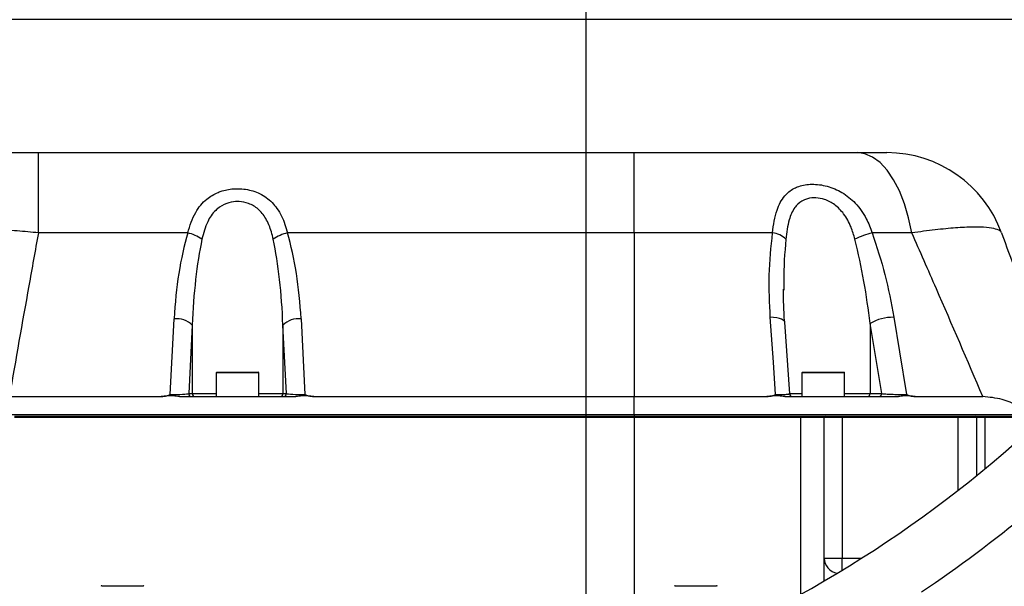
# Model space of a CAD drawing. Header units: millimetres. Extents: x 1654 to 2248, y 5204 to 5624.
# Tile 42 of 81: x 1798 to 1814, y 5459 to 5469. Entities that reach past the tile are written whole.
import ezdxf

# ---------------------------------------------------------------- set-up
doc = ezdxf.new("R2010")
doc.units = ezdxf.units.MM
doc.header["$PDSIZE"] = -1
for name, color, linetype in [('运动空间01轨迹1-1', 2, 'Continuous'), ('运动空间02尺寸标注', 3, 'Continuous'), ('运动空间04中心线', 1, 'Continuous'), ('运动空间05模型', 7, 'Continuous')]:
    doc.layers.add(name, color=color, linetype=linetype)
doc.styles.add('PC_TEXTSTYLE2', font='ISOCP.SHX', dxfattribs={"width": 0.707, "bigfont": 'GBCBIG.SHX'})
doc.styles.add('SLDTEXTSTYLE0', font='TXT', dxfattribs={"width": 0.7})
doc.dimstyles.new('SLDDIMSTYLE1', dxfattribs={"dimtxt": 5, "dimasz": 4.08, "dimexe": 1, "dimexo": 0.0625, "dimgap": 0.875, "dimtad": 1, "dimlfac": 10, "dimrnd": 1e-09, "dimzin": 12, "dimdsep": 46, "dimtxsty": 'SLDTEXTSTYLE0', "dimsah": 1, "dimcen": 0.09, "dimadec": 0, "dimazin": 3, "dimtfac": 1, "dimtdec": 3, "dimtofl": 0, "dimtmove": 0, "dimatfit": 3, "dimfxl": 1, "dimfrac": 2, "dimtolj": 1, "dimtzin": 12, "dimarcsym": 0})

# ---------------------------------------------------------------- blocks, each defined once
blk = doc.blocks.new('*D162')
at = {"layer": 'Defpoints', "color": 0}
for p in [(1948.799, 5468.664), (1806.83, 5433.492), (1806.83, 5424.168)]:
    blk.add_point(p, dxfattribs=at)
at = {"layer": '运动空间02尺寸标注', "color": 0, "lineweight": -2}
for p, q in [((1948.799, 5468.601), (1948.799, 5432.492)), ((1806.83, 5424.23), (1806.83, 5434.492)), ((1944.719, 5433.492), (1810.91, 5433.492))]:
    blk.add_line(p, q, dxfattribs=at)
at = {"layer": '运动空间02尺寸标注', "color": 0}
for points in [[(1810.91, 5434.172), (1810.91, 5432.812), (1806.83, 5433.492)], [(1944.719, 5432.812), (1944.719, 5434.172), (1948.799, 5433.492)]]:
    blk.add_solid(points, dxfattribs=at)
at = {"layer": '运动空间02尺寸标注', "color": 0, "insert": (1868.717, 5439.367), "char_height": 5, "attachment_point": 2}
blk.add_mtext('\\A1;1420', dxfattribs=at)
blk = doc.blocks.new('*D164')
at = {"layer": 'Defpoints', "color": 0}
for p in [(1755.398, 5468.664), (1815.68, 5468.664), (1813.43, 5425.664)]:
    blk.add_point(p, dxfattribs=at)
at = {"layer": '运动空间02尺寸标注', "color": 0, "lineweight": -2}
for p, q in [((1815.617, 5468.664), (1754.398, 5468.664)), ((1755.398, 5429.744), (1755.398, 5464.584)), ((1813.367, 5425.664), (1754.398, 5425.664))]:
    blk.add_line(p, q, dxfattribs=at)
at = {"layer": '运动空间02尺寸标注', "color": 0}
for points in [[(1756.078, 5464.584), (1754.718, 5464.584), (1755.398, 5468.664)], [(1754.718, 5429.744), (1756.078, 5429.744), (1755.398, 5425.664)]]:
    blk.add_solid(points, dxfattribs=at)
at = {"layer": '运动空间02尺寸标注', "color": 0, "insert": (1749.523, 5449.279), "char_height": 5, "attachment_point": 2, "rotation": 90, "style": 'PC_TEXTSTYLE2'}
blk.add_mtext('\\A1;430', dxfattribs=at)
blk = doc.blocks.new('*D171')
at = {"layer": 'Defpoints', "color": 0}
for p in [(1740.742, 5551.664), (1832.83, 5551.664), (1813.43, 5425.664)]:
    blk.add_point(p, dxfattribs=at)
at = {"layer": '运动空间02尺寸标注', "color": 0, "lineweight": -2}
for p, q in [((1832.767, 5551.664), (1739.742, 5551.664)), ((1740.742, 5429.744), (1740.742, 5547.584)), ((1813.367, 5425.664), (1739.742, 5425.664))]:
    blk.add_line(p, q, dxfattribs=at)
at = {"layer": '运动空间02尺寸标注', "color": 0}
for points in [[(1741.422, 5547.584), (1740.062, 5547.584), (1740.742, 5551.664)], [(1740.062, 5429.744), (1741.422, 5429.744), (1740.742, 5425.664)]]:
    blk.add_solid(points, dxfattribs=at)
at = {"layer": '运动空间02尺寸标注', "color": 0, "insert": (1737.367, 5488.664), "char_height": 5, "attachment_point": 5, "rotation": 90, "style": 'PC_TEXTSTYLE2'}
blk.add_mtext('\\A1;1260', dxfattribs=at)
blk = doc.blocks.new('*D131')
at = {"layer": 'Defpoints', "color": 0}
for p in [(1824.83, 5592.633), (1725.311, 5425.664), (1806.83, 5425.664)]:
    blk.add_point(p, dxfattribs=at)
at = {"layer": '运动空间02尺寸标注', "color": 0, "lineweight": -2}
for p, q in [((1824.767, 5592.633), (1724.311, 5592.633)), ((1725.311, 5588.553), (1725.311, 5429.744)), ((1806.768, 5425.664), (1724.311, 5425.664))]:
    blk.add_line(p, q, dxfattribs=at)
at = {"layer": '运动空间02尺寸标注', "color": 0}
for points in [[(1725.991, 5588.553), (1724.631, 5588.553), (1725.311, 5592.633)], [(1724.631, 5429.744), (1725.991, 5429.744), (1725.311, 5425.664)]]:
    blk.add_solid(points, dxfattribs=at)
at = {"layer": '运动空间02尺寸标注', "color": 0, "insert": (1721.936, 5509.148), "char_height": 5, "attachment_point": 5, "rotation": 90, "style": 'PC_TEXTSTYLE2'}
blk.add_mtext('\\A1;1669.7', dxfattribs=at)

msp = doc.modelspace()

# ---------------------------------------------------------------- linework, layer by layer
at = {"layer": '运动空间01轨迹1-1'}
msp.add_arc((1824.829779, 5468.663585), 123.96969, 289.99999841, 179.98431917, dxfattribs=at)
at = {"layer": '运动空间04中心线', "color": 2}
msp.add_line((1806.83015, 5423.881161), (1806.829775, 5469.863586), dxfattribs=at)
at = {"layer": '运动空间05模型', "lineweight": 25}
for p, q in [((1797.8528, 5465.167627), (1797.8528, 5466.483587)), ((1797.8528, 5466.483587), (1807.617632, 5466.483587)), ((1807.617632, 5465.167627), (1807.617632, 5466.483587)), ((1807.617632, 5466.483587), (1811.270747, 5466.483587)), ((1800.300041, 5465.167627), (1797.8528, 5465.167627)), ((1807.617632, 5465.167627), (1801.935226, 5465.167627)), ((1807.617632, 5465.167627), (1807.617632, 5462.483586)), ((1809.886316, 5465.167627), (1807.617632, 5465.167627)), ((1812.16895, 5465.167627), (1811.520329, 5465.167627)), ((1810.071051, 5464.24734), (1810.071421, 5464.227161)), ((1800.014291, 5462.516485), (1800.07785, 5463.759032)), ((1800.374931, 5463.656425), (1800.317496, 5462.533586)), ((1800.374931, 5463.656425), (1800.374931, 5462.533586)), ((1801.917771, 5462.533586), (1801.860333, 5463.656425)), ((1801.860333, 5463.656425), (1801.860333, 5462.533586)), ((1802.157414, 5463.759032), (1802.220974, 5462.516485)), ((1810.16751, 5462.530416), (1810.086158, 5463.702542)), ((1811.675704, 5462.533586), (1811.485961, 5463.681774)), ((1811.485961, 5463.681774), (1811.485961, 5462.533586)), ((1800.767634, 5462.873587), (1800.767634, 5462.483586)), ((1801.467634, 5462.873587), (1800.767634, 5462.873587)), ((1800.777632, 5462.883586), (1801.457632, 5462.883586)), ((1801.467634, 5462.483586), (1801.467634, 5462.873587)), ((1810.367632, 5462.873587), (1810.367632, 5462.483586)), ((1811.067632, 5462.873587), (1810.367632, 5462.873587)), ((1810.377634, 5462.883586), (1811.057634, 5462.883586)), ((1811.067632, 5462.483586), (1811.067632, 5462.873587)), ((1797.375766, 5462.483586), (1799.866552, 5462.483586)), ((1800.163183, 5462.483586), (1802.072081, 5462.483586)), ((1800.317496, 5462.533586), (1800.374931, 5462.533586)), ((1800.374931, 5462.533586), (1800.767634, 5462.533586)), ((1801.467634, 5462.533586), (1801.860333, 5462.533586)), ((1801.860333, 5462.533586), (1801.917771, 5462.533586)), ((1802.368713, 5462.483586), (1807.617632, 5462.483586)), ((1807.617632, 5462.183586), (1807.617632, 5462.483586)), ((1807.617632, 5462.483586), (1809.793198, 5462.483586)), ((1810.086349, 5462.483586), (1811.951357, 5462.483586)), ((1810.155911, 5462.533586), (1810.367632, 5462.533586)), ((1811.067632, 5462.533586), (1811.485961, 5462.533586)), ((1811.485961, 5462.533586), (1811.675704, 5462.533586)), ((1812.223351, 5462.483586), (1813.33305, 5462.483586)), ((1807.617632, 5462.183586), (1796.541971, 5462.183586)), ((1797.462279, 5462.163587), (1807.617632, 5462.163587)), ((1814.13866, 5462.183586), (1807.617632, 5462.183586)), ((1807.617632, 5462.183586), (1807.617632, 5462.163587)), ((1807.617632, 5462.163587), (1807.617632, 5462.143587)), ((1807.617632, 5462.163587), (1810.346452, 5462.163587)), ((1810.346452, 5462.163587), (1810.749776, 5462.163587)), ((1810.749776, 5462.163587), (1811.029774, 5462.163587)), ((1811.029774, 5462.163587), (1811.029774, 5462.143587)), ((1811.029774, 5462.163587), (1812.929777, 5462.163587)), ((1812.929777, 5462.163587), (1812.929777, 5462.143587)), ((1812.929777, 5462.163587), (1813.209775, 5462.163587)), ((1813.209775, 5462.163587), (1813.3546, 5462.163587)), ((1813.3546, 5462.163587), (1814.346722, 5462.163587)), ((1807.617632, 5462.143587), (1797.462279, 5462.143587)), ((1810.351661, 5462.143587), (1807.617632, 5462.143587)), ((1807.617632, 5462.143587), (1807.617632, 5459.163587)), ((1810.729775, 5462.143587), (1810.351661, 5462.143587)), ((1810.351661, 5459.243526), (1810.351661, 5462.143587)), ((1811.029774, 5462.143587), (1810.729775, 5462.143587)), ((1810.729775, 5459.836791), (1810.729775, 5462.143587)), ((1811.029774, 5462.143587), (1811.029774, 5459.836791)), ((1812.929777, 5462.143587), (1811.029774, 5462.143587)), ((1813.229776, 5462.143587), (1812.929777, 5462.143587)), ((1812.929777, 5460.949282), (1812.929777, 5462.143587)), ((1813.229776, 5462.143587), (1813.229776, 5461.187667)), ((1813.365549, 5462.143587), (1813.229776, 5462.143587)), ((1813.365549, 5462.143587), (1813.365549, 5461.298682)), ((1814.325443, 5462.143587), (1813.365549, 5462.143587)), ((1810.729775, 5459.836791), (1811.029774, 5459.836791)), ((1810.729775, 5459.459031), (1810.729775, 5459.836791)), ((1811.029774, 5459.637898), (1811.029774, 5459.836791)), ((1811.029774, 5459.836791), (1811.349997, 5459.836791)), ((1798.889774, 5459.383586), (1799.569774, 5459.383586)), ((1808.289776, 5459.383586), (1808.969775, 5459.383586))]:
    msp.add_line(p, q, dxfattribs=at)
at = {"layer": '运动空间05模型', "lineweight": 25, "flags": 128}
for points in [[(1812.16895, 5465.167627), (1812.116444, 5465.415673), (1812.048379, 5465.646571), (1811.966005, 5465.856069), (1811.870841, 5466.040316), (1811.764634, 5466.19592), (1811.649338, 5466.320018), (1811.52708, 5466.410328), (1811.400104, 5466.465187), (1811.270747, 5466.483587)], [(1809.93723, 5462.516485), (1809.900549, 5463.047367), (1809.849635, 5463.78438)], [(1810.086161, 5463.702545), (1810.080001, 5463.720328), (1810.062951, 5463.737819), (1810.035703, 5463.753237), (1809.999264, 5463.766016), (1809.954974, 5463.775684), (1809.904477, 5463.781881), (1809.849635, 5463.78438)], [(1811.872936, 5463.78438), (1811.966274, 5463.220601), (1812.082836, 5462.516485)], [(1813.3546, 5462.163587), (1813.356737, 5462.163202), (1813.35879, 5462.162064), (1813.360683, 5462.160216), (1813.362342, 5462.157729), (1813.363704, 5462.154698), (1813.364715, 5462.15124), (1813.365338, 5462.147488), (1813.365549, 5462.143587)]]:
    msp.add_lwpolyline(points, dxfattribs=at)
at = {"layer": '运动空间05模型', "lineweight": 25}
for centre, radius, start, end in [((1800.637953, 5476.726199), 20, 297.5362036, 341.5678831), ((1811.761337, 5464.483586), 2, 20, 90), ((1802.661205, 5479.094525), 30, 284.0495315, 334.8016898), ((1800.136884, 5464.478969), 0.707721, 55.902189, 76.6712054), ((1802.098394, 5464.478934), 0.707758, 103.3289607, 124.0971067), ((1809.84241, 5464.791148), 0.37903, 46.2662585, 83.3480083), ((1811.8042, 5463.941491), 1.258568, 103.0352521, 116.7848338), ((1811.859826, 5463.052793), 0.731705, 88.9734257, 120.7271447), ((1800.11483, 5463.384721), 0.376133, 46.2498664, 95.6422124), ((1802.120434, 5463.384721), 0.376133, 84.3577876, 133.7501336), ((1800.777633, 5462.873586), 0.01, 90, 180), ((1801.457633, 5462.873586), 0.01, 0, 90), ((1810.377633, 5462.873586), 0.01, 90, 180), ((1811.057633, 5462.873586), 0.01, 0, 90), ((1800.367252, 5462.533342), 0.049756, 179.7193863, 269.7212331), ((1800.42469, 5462.533345), 0.049759, 179.7228452, 269.7177742), ((1801.810577, 5462.533342), 0.049756, 270.2787669, 0.2806137), ((1801.868012, 5462.533345), 0.049759, 270.2822258, 0.2771548), ((1810.217416, 5462.533588), 0.050001, 182.9215796, 269.9629891), ((1811.438517, 5462.531012), 0.047514, 273.4868498, 3.1046283), ((1811.62826, 5462.531012), 0.047514, 273.4868498, 3.1046283), ((1810.328558, 5462.148247), 0.023569, 348.5942635, 40.6043843), ((1810.749775, 5462.143586), 0.02, 90, 180), ((1813.209775, 5462.143586), 0.02, 0, 90), ((1800.637953, 5476.726199), 21, 303.8315738, 315.7519707), ((1810.996365, 5459.849406), 0.266888, 182.7090558, 259.1445891), ((1798.889775, 5459.373586), 0.01, 90, 180), ((1799.569775, 5459.373586), 0.01, 0, 90), ((1808.289775, 5459.373586), 0.01, 90, 180), ((1808.969775, 5459.373586), 0.01, 0, 90)]:
    msp.add_arc(centre, radius, start, end, dxfattribs=at)
for centre, major_axis, ratio, start_param, end_param in [((1801.117633, 5463.357538), (0, 2.884851), 0.363970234, 0.892527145, 1.431169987), ((1801.117633, 5463.254932), (0, 2.884851), 0.259978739, 0.892527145, 1.431169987), ((1801.117633, 5463.254932), (0, 2.884851), 0.259978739, 4.852015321, 5.390658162), ((1801.117633, 5463.357538), (0, 2.884851), 0.363970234, 4.852015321, 5.390658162), ((1800.020415, 5462.533586), (0.300524, 0.002612), 0.056734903, 4.691518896, 6.131159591), ((1802.21485, 5462.533586), (0.300524, -0.002612), 0.056734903, 3.29361837, 4.733259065)]:
    msp.add_ellipse(centre, major_axis=major_axis, ratio=ratio, start_param=start_param, end_param=end_param, dxfattribs=at)
for points, knots in [([(1797.099892, 5466.483587), (1797.171263, 5466.483587), (1797.314061, 5466.483587), (1797.588606, 5466.483587), (1797.773344, 5466.483587), (1797.8528, 5466.483587)], [0, 0, 0, 0, 0.362841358, 0.725958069, 1, 1, 1, 1]), ([(1811.270747, 5466.483587), (1811.35894, 5466.483587), (1811.535425, 5466.483587), (1811.704167, 5466.483587), (1811.758459, 5466.483587), (1811.760925, 5466.483587), (1811.761338, 5466.483587)], [0, 0, 0, 0, 0.314532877, 0.629415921, 0.937993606, 1, 1, 1, 1]), ([(1800.300041, 5465.167627), (1800.336618, 5465.284773), (1800.403133, 5465.497804), (1800.584346, 5465.715671), (1800.751853, 5465.816039), (1800.908882, 5465.872041), (1801.021102, 5465.891261), (1801.192338, 5465.894524), (1801.380006, 5465.865978), (1801.603705, 5465.753719), (1801.781624, 5465.566339), (1801.882417, 5465.359112), (1801.922293, 5465.214523), (1801.935226, 5465.167627)], [0, 0, 0, 0, 0.153993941, 0.28003756, 0.370903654, 0.400244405, 0.484222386, 0.502752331, 0.600628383, 0.702215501, 0.812657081, 0.939236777, 1, 1, 1, 1]), ([(1809.886316, 5465.167627), (1809.894464, 5465.233432), (1809.910751, 5465.364976), (1809.964593, 5465.578191), (1810.059594, 5465.767335), (1810.192885, 5465.877263), (1810.332489, 5465.941646), (1810.43687, 5465.962969), (1810.601583, 5465.967954), (1810.785363, 5465.943923), (1811.036936, 5465.836913), (1811.26013, 5465.655), (1811.422973, 5465.424631), (1811.490422, 5465.246577), (1811.520329, 5465.167627)], [0, 0, 0, 0, 0.0783479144, 0.1566188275, 0.2796759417, 0.3682287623, 0.3979619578, 0.4852572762, 0.4963323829, 0.5887875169, 0.6841365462, 0.7873355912, 0.9057038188, 1, 1, 1, 1]), ([(1811.237038, 5465.06502), (1811.217646, 5465.131677), (1811.174902, 5465.278602), (1811.06882, 5465.474506), (1810.918278, 5465.631657), (1810.753793, 5465.719523), (1810.633274, 5465.742543), (1810.525772, 5465.744356), (1810.458008, 5465.73165), (1810.357914, 5465.689276), (1810.298997, 5465.642998), (1810.215409, 5465.536565), (1810.14084, 5465.363546), (1810.117713, 5465.173896), (1810.104436, 5465.06502)], [0, 0, 0, 0, 0.101989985, 0.224805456, 0.326559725, 0.417101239, 0.488471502, 0.503749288, 0.581133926, 0.595822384, 0.686816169, 0.70895604, 0.832914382, 1, 1, 1, 1]), ([(1801.701627, 5465.06502), (1801.692433, 5465.104737), (1801.664682, 5465.224616), (1801.594498, 5465.399449), (1801.467478, 5465.561059), (1801.312136, 5465.65472), (1801.189692, 5465.679582), (1801.080064, 5465.68282), (1801.009279, 5465.673377), (1800.894527, 5465.636395), (1800.820473, 5465.593082), (1800.711821, 5465.495455), (1800.604078, 5465.338428), (1800.559011, 5465.163504), (1800.533638, 5465.06502)], [0, 0, 0, 0, 0.06533396, 0.197203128, 0.307055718, 0.404679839, 0.486431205, 0.497516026, 0.574457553, 0.594560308, 0.688135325, 0.710252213, 0.836869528, 1, 1, 1, 1]), ([(1797.8528, 5465.167627), (1797.735792, 5465.179164), (1797.500095, 5465.202405), (1797.115385, 5465.227005), (1796.703383, 5465.240346), (1796.28864, 5465.235308), (1795.908048, 5465.212765), (1795.699611, 5465.182799), (1795.594073, 5465.167627)], [0, 0, 0, 0, 0.135483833, 0.272916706, 0.452904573, 0.637581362, 0.816496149, 1, 1, 1, 1]), ([(1813.640723, 5465.167627), (1813.636828, 5465.174996), (1813.623116, 5465.200939), (1813.553961, 5465.234556), (1813.401939, 5465.259892), (1813.180064, 5465.265945), (1812.895396, 5465.252568), (1812.558779, 5465.221112), (1812.298894, 5465.185455), (1812.16895, 5465.167627)], [0, 0, 0, 0, 0.0611955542, 0.2154240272, 0.3696500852, 0.5280303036, 0.6864111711, 0.8432032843, 1, 1, 1, 1]), ([(1797.8528, 5465.167627), (1797.800152, 5464.877751), (1797.637756, 5463.983604), (1797.48142, 5463.088503), (1797.375766, 5462.483586)], [0, 0, 0, 0, 0.324192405, 1, 1, 1, 1]), ([(1809.849635, 5463.78438), (1809.83829, 5464.01571), (1809.815499, 5464.48044), (1809.86264, 5464.937885), (1809.886316, 5465.167627)], [0, 0, 0, 0, 0.497770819, 1, 1, 1, 1]), ([(1810.104436, 5465.06502), (1810.085729, 5464.836245), (1810.063511, 5464.564542), (1810.070023, 5464.290618), (1810.071051, 5464.24734)], [0, 0, 0, 0, 0.842005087, 1, 1, 1, 1]), ([(1811.485961, 5463.681774), (1811.455775, 5463.912721), (1811.395265, 5464.375675), (1811.28986, 5464.834888), (1811.237038, 5465.06502)], [0, 0, 0, 0, 0.498856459, 1, 1, 1, 1]), ([(1811.520329, 5465.167627), (1811.594734, 5464.940101), (1811.744314, 5464.482687), (1811.829915, 5464.017949), (1811.872936, 5463.78438)], [0, 0, 0, 0, 0.497419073, 1, 1, 1, 1]), ([(1813.33305, 5462.483586), (1813.080641, 5463.074367), (1812.697246, 5463.971733), (1812.30348, 5464.863094), (1812.16895, 5465.167627)], [0, 0, 0, 0, 0.6583506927, 1, 1, 1, 1]), ([(1813.640723, 5465.167627), (1813.751617, 5464.862947), (1814.076801, 5463.969503), (1814.402802, 5463.073824), (1814.617631, 5462.483586)], [0, 0, 0, 0, 0.341017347, 1, 1, 1, 1]), ([(1810.086137, 5463.702489), (1810.08547, 5463.711016), (1810.071582, 5463.888483), (1810.062217, 5464.070848), (1810.067648, 5464.242728), (1810.067782, 5464.24697)], [0, 0, 0, 0, 0.0469151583, 0.9764752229, 1, 1, 1, 1]), ([(1799.866552, 5462.483586), (1799.89768, 5462.486756), (1799.948114, 5462.491892), (1799.995727, 5462.509379), (1800.013952, 5462.516355), (1800.014291, 5462.516485)], [0, 0, 0, 0, 0.612752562, 0.992802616, 1, 1, 1, 1]), ([(1800.163183, 5462.483586), (1800.129915, 5462.487909), (1800.06415, 5462.496454), (1799.964508, 5462.496375), (1799.899283, 5462.48786), (1799.866552, 5462.483586)], [0, 0, 0, 0, 0.337745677, 0.667665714, 1, 1, 1, 1]), ([(1802.368713, 5462.483586), (1802.335447, 5462.487958), (1802.270997, 5462.496426), (1802.171357, 5462.496654), (1802.106126, 5462.488068), (1802.072081, 5462.483586)], [0, 0, 0, 0, 0.3377568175, 0.6543632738, 1, 1, 1, 1]), ([(1802.220974, 5462.516485), (1802.221312, 5462.516355), (1802.239537, 5462.509379), (1802.28715, 5462.491892), (1802.337585, 5462.486756), (1802.368713, 5462.483586)], [0, 0, 0, 0, 0.007197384, 0.387247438, 1, 1, 1, 1]), ([(1809.793198, 5462.483586), (1809.824075, 5462.486769), (1809.873751, 5462.491888), (1809.919591, 5462.509444), (1809.936905, 5462.516355), (1809.93723, 5462.516485)], [0, 0, 0, 0, 0.617082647, 0.992816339, 1, 1, 1, 1]), ([(1810.086349, 5462.483586), (1810.053988, 5462.487871), (1809.988175, 5462.496586), (1809.889713, 5462.495952), (1809.82464, 5462.487615), (1809.793198, 5462.483586)], [0, 0, 0, 0, 0.333314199, 0.677871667, 1, 1, 1, 1]), ([(1809.93723, 5462.516485), (1809.949713, 5462.516536), (1809.995216, 5462.516721), (1810.068534, 5462.518348), (1810.135065, 5462.522215), (1810.167323, 5462.52647), (1810.164615, 5462.529309), (1810.163805, 5462.530157)], [0, 0, 0, 0, 0.093542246, 0.34098737, 0.60621427, 0.882323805, 1, 1, 1, 1]), ([(1811.675704, 5462.533586), (1811.696362, 5462.531568), (1811.737611, 5462.527539), (1811.834401, 5462.522205), (1811.941568, 5462.518351), (1812.027372, 5462.516721), (1812.070896, 5462.516536), (1812.082836, 5462.516485)], [0, 0, 0, 0, 0.238931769, 0.477097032, 0.705871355, 0.91931074, 1, 1, 1, 1]), ([(1812.223351, 5462.483586), (1812.193411, 5462.487883), (1812.132818, 5462.496577), (1812.041459, 5462.496028), (1811.980914, 5462.487668), (1811.951357, 5462.483586)], [0, 0, 0, 0, 0.333319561, 0.674553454, 1, 1, 1, 1]), ([(1812.082836, 5462.516485), (1812.083167, 5462.516355), (1812.100822, 5462.509435), (1812.147316, 5462.491895), (1812.194207, 5462.486771), (1812.223351, 5462.483586)], [0, 0, 0, 0, 0.007174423, 0.382922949, 1, 1, 1, 1]), ([(1814.13866, 5462.183586), (1814.062702, 5462.23518), (1813.909241, 5462.33942), (1813.639983, 5462.455169), (1813.440058, 5462.473679), (1813.33305, 5462.483586)], [0, 0, 0, 0, 0.312945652, 0.632258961, 1, 1, 1, 1])]:
    msp.add_open_spline(points, degree=3, knots=knots, dxfattribs=at)

# ---------------------------------------------------------------- dimensions: what is measured, and where the dimension line sits
at = {"layer": '运动空间02尺寸标注'}
for base, p1, p2, picture, middle in [((1725.310707, 5425.663586), (1824.829775, 5592.633276), (1806.83015, 5425.663586), '*D131', (1721.935707, 5509.148431)), ((1740.74186, 5551.663591), (1813.429776, 5425.663586), (1832.829775, 5551.663591), '*D171', (1737.36686, 5488.663588))]:
    dim = msp.add_linear_dim(base=base, p1=p1, p2=p2, angle=90, dimstyle='SLDDIMSTYLE1', override={"dimtxsty": 'PC_TEXTSTYLE2'}, dxfattribs=at)
    dim.commit()
    dim.dimension.update_dxf_attribs({"geometry": picture, "text_midpoint": middle})
dim = msp.add_linear_dim(base=(1755.398336, 5468.663586), p1=(1813.429775, 5425.663586), p2=(1815.679775, 5468.663586), angle=90, dimstyle='SLDDIMSTYLE1', override={"dimtxsty": 'PC_TEXTSTYLE2'}, dxfattribs=at)
dim.commit()
dim.dimension.update_dxf_attribs({"geometry": '*D164', "text_midpoint": (1755.398336, 5449.279487), "dimtype": 160})
dim = msp.add_linear_dim(base=(1806.83015, 5433.492137), p1=(1948.799465, 5468.663586), p2=(1806.83015, 5424.16795), text='1420', dimstyle='SLDDIMSTYLE1', override={"dimtxsty": 'Standard'}, dxfattribs=at)
dim.commit()
dim.dimension.update_dxf_attribs({"geometry": '*D162', "text_midpoint": (1868.716781, 5433.492137), "dimtype": 160})

doc.saveas('drawing.dxf')
